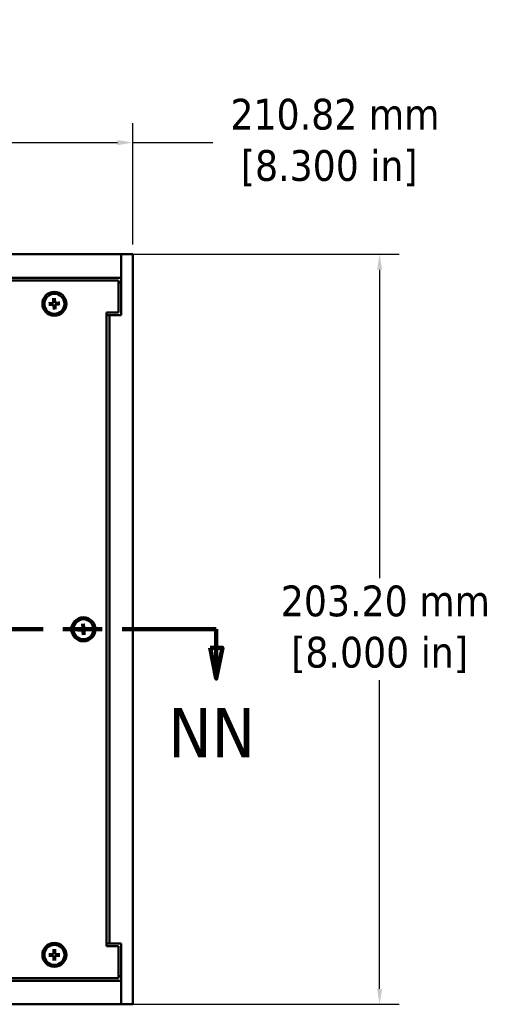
# Model space of a CAD drawing. Header units: millimetres. Extents: x 4 to 1435, y 25 to 906.
# Tile 4 of 14: x 425 to 552, y 394 to 661. Entities that reach past the tile are written whole.
import ezdxf

# ---------------------------------------------------------------- set-up
doc = ezdxf.new("R2010")
doc.units = ezdxf.units.MM
doc.header["$LTSCALE"] = 1.666667
doc.linetypes.add('DOUBLE_DASH_CHAIN', pattern=[1.2403, 0.6614, -0.0827, 0.1654, -0.0827, 0.1654, -0.0827])
for name, color, linetype, lineweight in [('Dimension (ANSI)', 7, 'Continuous', 25), ('Section Line (ANSI)', 7, 'DOUBLE_DASH_CHAIN', 100), ('Visible (ANSI)', 7, 'Continuous', 50)]:
    doc.layers.add(name, color=color, linetype=linetype, lineweight=lineweight)
doc.styles.add('Label Text (ANSI)', font='tahoma.ttf')
doc.styles.add('Note Text (ANSI)', font='tahoma.ttf')
doc.dimstyles.new('Default - mm (ANSI)', dxfattribs={"dimscale": 1.666667, "dimtxt": 5, "dimasz": 2.5, "dimexe": 3.175, "dimexo": 1.6002, "dimgap": 0.8, "dimtad": 0, "dimtih": 1, "dimtoh": 1, "dimrnd": 1e-08, "dimzin": 0, "dimdsep": 46, "dimtxsty": 'Note Text (ANSI)', "dimcen": 0.09, "dimdle": 10, "dimclrd": 256, "dimclre": 256, "dimclrt": 256, "dimadec": 1, "dimazin": 0, "dimtfac": 0.6096, "dimtofl": 0, "dimtmove": 0, "dimatfit": 3, "dimldrblk": 'Filled-1', "dimfxl": 1, "dimtolj": 1, "dimtzin": 0, "dimlwd": -1, "dimlwe": -1, "dimarcsym": 0})

# ---------------------------------------------------------------- blocks, each defined once
blk = doc.blocks.new('2dTransSection0')
at = {"layer": 'Section Line (ANSI)', "linetype": 'DOUBLE_DASH_CHAIN', "ltscale": 23.247578}
blk.add_line((127.47, 297.5), (286.97, 297.5), dxfattribs=at)
at = {"layer": 'Section Line (ANSI)', "linetype": 'Continuous'}
for p, q in [((127.47, 297.5), (142.8, 297.5)), ((127.47, 297.5), (127.47, 294.5)), ((271.64, 297.5), (286.97, 297.5)), ((286.97, 297.5), (286.97, 294.5)), ((126.47, 294.5), (127.47, 289.5)), ((128.47, 294.5), (126.47, 294.5)), ((127.47, 294.5), (127.47, 289.5)), ((127.47, 289.5), (128.47, 294.5)), ((285.97, 294.5), (286.97, 289.5)), ((287.97, 294.5), (285.97, 294.5)), ((286.97, 294.5), (286.97, 289.5)), ((286.97, 289.5), (287.97, 294.5))]:
    blk.add_line(p, q, dxfattribs=at)
at = {"layer": 'Section Line (ANSI)', "linetype": 'Continuous', "flags": 128}
for points in [[(126.47, 294.5), (127.47, 289.5), (128.47, 294.5), (126.47, 294.5)], [(285.97, 294.5), (286.97, 289.5), (287.97, 294.5), (285.97, 294.5)]]:
    blk.add_lwpolyline(points, dxfattribs=at)
at = {"layer": 'Section Line (ANSI)'}
for points in [[(126.47, 294.5), (127.47, 289.5), (128.47, 294.5), (126.47, 294.5)], [(285.97, 294.5), (286.97, 289.5), (287.97, 294.5), (285.97, 294.5)]]:
    blk.add_solid(points, dxfattribs=at)
at = {"layer": 'Section Line (ANSI)', "char_height": 8, "attachment_point": 7, "style": 'Label Text (ANSI)'}
for insert in [(122.15, 279.28), (279.16, 276.71)]:
    blk.add_mtext('NN', dxfattribs=dict(at, insert=insert))
blk = doc.blocks.new('*D9')
at = {"layer": 'Defpoints', "color": 0, "transparency": 16777216}
for p in [(455.67, 627.7), (244.85, 597.43), (455.67, 597.43)]:
    blk.add_point(p, dxfattribs=at)
at = {"layer": 'Dimension (ANSI)', "transparency": 16777216}
for p, q in [((244.85, 600.1), (244.85, 632.99)), ((455.67, 600.1), (455.67, 632.99)), ((249.02, 627.7), (451.51, 627.7)), ((455.67, 627.7), (477.34, 627.7))]:
    blk.add_line(p, q, dxfattribs=at)
for points in [[(249.02, 628.39), (249.02, 627), (244.85, 627.7)], [(451.51, 628.39), (451.51, 627), (455.67, 627.7)]]:
    blk.add_solid(points, dxfattribs=at)
at = {"layer": 'Dimension (ANSI)', "transparency": 16777216, "insert": (508.9, 627.7), "char_height": 8.3333, "attachment_point": 5, "style": 'Note Text (ANSI)'}
blk.add_mtext('\\A1; 210.82 mm\\P[8.300 in]', dxfattribs=at)
blk = doc.blocks.new('Filled-1')
at = {"color": 0}
for p, q in [((0, 0), (-1, 0.333)), ((-1, 0.333), (-1, -0.333)), ((-1, 0), (0, 0)), ((-1, -0.333), (0, 0))]:
    blk.add_line(p, q, dxfattribs=at)
at = {"color": 0, "flags": 128}
blk.add_lwpolyline([(-1, -0.333), (0, 0), (-1, 0.333), (-1, -0.333)], dxfattribs=at)
at = {"color": 0}
blk.add_solid([(-1, -0.333), (0, 0), (-1, 0.333), (-1, -0.333)], dxfattribs=at)
blk = doc.blocks.new('*D10')
at = {"layer": 'Defpoints', "color": 0, "transparency": 16777216}
for p in [(452.5, 597.43), (452.5, 394.23), (522.56, 394.23)]:
    blk.add_point(p, dxfattribs=at)
at = {"layer": 'Dimension (ANSI)', "transparency": 16777216}
for p, q in [((455.16, 597.43), (527.85, 597.43)), ((522.56, 593.27), (522.56, 509.65)), ((522.56, 398.4), (522.56, 482.02)), ((455.16, 394.23), (527.85, 394.23))]:
    blk.add_line(p, q, dxfattribs=at)
for points in [[(521.87, 593.27), (523.26, 593.27), (522.56, 597.43)], [(521.87, 398.4), (523.26, 398.4), (522.56, 394.23)]]:
    blk.add_solid(points, dxfattribs=at)
at = {"layer": 'Dimension (ANSI)', "transparency": 16777216, "insert": (522.56, 495.83), "char_height": 8.3333, "attachment_point": 5, "style": 'Note Text (ANSI)'}
blk.add_mtext('\\A1; 203.20 mm\\P[8.000 in]', dxfattribs=at)

msp = doc.modelspace()

# ---------------------------------------------------------------- linework, layer by layer
at = {"layer": 'Visible (ANSI)'}
for p, q in [((452.497, 597.433), (248.027, 597.433)), ((452.497, 597.433), (452.497, 580.933)), ((455.672, 597.433), (452.497, 597.433)), ((452.497, 591.083), (452.497, 597.433)), ((455.672, 394.233), (455.672, 597.433)), ((452.497, 591.083), (248.027, 591.083)), ((451.747, 590.333), (248.777, 590.333)), ((451.747, 581.683), (451.747, 590.333)), ((452.497, 589.813), (451.747, 589.813)), ((432.888, 584.163), (433.939, 584.256)), ((434.076, 585.516), (434.119, 584.461)), ((434.529, 585.545), (434.622, 584.493)), ((435.881, 584.357), (434.827, 584.314)), ((432.917, 583.71), (433.972, 583.753)), ((434.269, 582.522), (434.176, 583.573)), ((434.723, 582.551), (434.679, 583.606)), ((435.911, 583.903), (434.859, 583.81)), ((448.572, 409.983), (448.572, 581.683)), ((448.572, 581.683), (451.747, 581.683)), ((449.322, 580.933), (448.572, 580.933)), ((452.497, 580.933), (449.322, 580.933)), ((449.322, 410.733), (449.322, 580.933)), ((441.936, 497.313), (441.988, 496.258)), ((442.389, 497.346), (442.491, 496.295)), ((440.759, 495.951), (441.81, 496.052)), ((440.792, 495.497), (441.847, 495.55)), ((442.154, 494.321), (442.053, 495.371)), ((442.608, 494.354), (442.556, 495.408)), ((443.751, 496.169), (442.697, 496.117)), ((443.784, 495.716), (442.734, 495.614)), ((434.172, 409.133), (434.147, 408.078)), ((434.627, 409.133), (434.651, 408.078)), ((448.572, 410.733), (449.322, 410.733)), ((451.747, 409.983), (448.572, 409.983)), ((449.322, 410.733), (452.497, 410.733)), ((451.747, 401.333), (451.747, 409.983)), ((452.497, 410.733), (452.497, 394.233)), ((432.899, 407.861), (433.955, 407.885)), ((432.899, 407.406), (433.955, 407.381)), ((434.172, 406.133), (434.147, 407.189)), ((434.627, 406.133), (434.651, 407.189)), ((435.899, 407.861), (434.844, 407.885)), ((435.899, 407.406), (434.844, 407.381)), ((248.027, 400.583), (452.497, 400.583)), ((248.777, 401.333), (451.747, 401.333)), ((451.747, 401.853), (452.497, 401.853)), ((452.497, 394.233), (452.497, 400.583)), ((248.027, 394.233), (452.497, 394.233)), ((452.497, 394.233), (455.672, 394.233))]:
    msp.add_line(p, q, dxfattribs=at)
at = {"layer": 'Visible (ANSI)', "flags": 128}
for points in [[(433.942, 584.229), (433.934, 584.228), (433.926, 584.227), (433.918, 584.227), (433.91, 584.226), (433.902, 584.225), (433.893, 584.225), (433.884, 584.224), (433.875, 584.223), (433.866, 584.223), (433.857, 584.222), (433.847, 584.221), (433.837, 584.22), (433.827, 584.219), (433.816, 584.219), (433.805, 584.218), (433.794, 584.217), (433.783, 584.216), (433.771, 584.215), (433.758, 584.214), (433.746, 584.213), (433.733, 584.212), (433.719, 584.211), (433.706, 584.21), (433.691, 584.209)], [(434.147, 584.462), (434.147, 584.448), (434.146, 584.435), (434.145, 584.421), (434.143, 584.408), (434.14, 584.394), (434.136, 584.38), (434.13, 584.367), (434.124, 584.353), (434.117, 584.34), (434.109, 584.327), (434.101, 584.315), (434.092, 584.304), (434.082, 584.293), (434.071, 584.283), (434.059, 584.274), (434.047, 584.265), (434.034, 584.257), (434.021, 584.25), (434.008, 584.244), (433.995, 584.239), (433.982, 584.236), (433.969, 584.232), (433.955, 584.23), (433.942, 584.229)], [(434.08, 585.433), (434.08, 585.435), (434.08, 585.437), (434.08, 585.439), (434.079, 585.442), (434.079, 585.445), (434.079, 585.447), (434.079, 585.45), (434.079, 585.453), (434.079, 585.456), (434.078, 585.46), (434.078, 585.463), (434.078, 585.467), (434.078, 585.471), (434.078, 585.475), (434.077, 585.478), (434.077, 585.482), (434.077, 585.486), (434.077, 585.49), (434.077, 585.494), (434.077, 585.499), (434.076, 585.503), (434.076, 585.507), (434.076, 585.511), (434.076, 585.516)], [(434.08, 585.433), (434.083, 585.391), (434.086, 585.351), (434.089, 585.312), (434.092, 585.275), (434.095, 585.238), (434.098, 585.203), (434.1, 585.169), (434.103, 585.136), (434.105, 585.103), (434.107, 585.072), (434.11, 585.042), (434.112, 585.012), (434.114, 584.984), (434.116, 584.956), (434.118, 584.928), (434.12, 584.902), (434.122, 584.876), (434.124, 584.851), (434.126, 584.827), (434.128, 584.803), (434.129, 584.779), (434.131, 584.757), (434.133, 584.735), (434.134, 584.713)], [(434.134, 584.713), (434.135, 584.699), (434.136, 584.685), (434.136, 584.671), (434.137, 584.658), (434.138, 584.646), (434.138, 584.633), (434.139, 584.621), (434.139, 584.61), (434.14, 584.599), (434.141, 584.588), (434.141, 584.577), (434.142, 584.567), (434.142, 584.557), (434.143, 584.547), (434.143, 584.538), (434.144, 584.528), (434.144, 584.519), (434.144, 584.511), (434.145, 584.502), (434.145, 584.494), (434.146, 584.485), (434.146, 584.477), (434.146, 584.47), (434.147, 584.462)], [(434.529, 585.545), (434.53, 585.541), (434.53, 585.537), (434.53, 585.532), (434.531, 585.528), (434.531, 585.524), (434.532, 585.52), (434.532, 585.515), (434.532, 585.512), (434.533, 585.508), (434.533, 585.504), (434.533, 585.5), (434.533, 585.497), (434.534, 585.493), (434.534, 585.489), (434.534, 585.486), (434.534, 585.483), (434.535, 585.48), (434.535, 585.477), (434.535, 585.474), (434.535, 585.471), (434.535, 585.469), (434.536, 585.466), (434.536, 585.464), (434.536, 585.462)], [(434.575, 584.741), (434.573, 584.763), (434.572, 584.785), (434.571, 584.808), (434.57, 584.831), (434.568, 584.855), (434.567, 584.88), (434.566, 584.905), (434.564, 584.931), (434.563, 584.957), (434.561, 584.984), (434.56, 585.012), (434.558, 585.041), (434.557, 585.071), (434.555, 585.101), (434.553, 585.132), (434.552, 585.165), (434.55, 585.198), (434.548, 585.232), (434.546, 585.267), (434.544, 585.304), (434.542, 585.341), (434.54, 585.38), (434.538, 585.421), (434.536, 585.462)], [(434.595, 584.491), (434.594, 584.499), (434.593, 584.506), (434.593, 584.514), (434.592, 584.522), (434.591, 584.531), (434.591, 584.539), (434.59, 584.548), (434.589, 584.557), (434.589, 584.566), (434.588, 584.576), (434.587, 584.586), (434.586, 584.596), (434.585, 584.606), (434.585, 584.616), (434.584, 584.627), (434.583, 584.639), (434.582, 584.65), (434.581, 584.662), (434.58, 584.674), (434.579, 584.687), (434.578, 584.7), (434.577, 584.713), (434.576, 584.727), (434.575, 584.741)], [(434.828, 584.286), (434.814, 584.286), (434.801, 584.286), (434.787, 584.288), (434.774, 584.29), (434.76, 584.293), (434.746, 584.297), (434.732, 584.302), (434.719, 584.308), (434.706, 584.315), (434.693, 584.323), (434.681, 584.332), (434.67, 584.341), (434.659, 584.351), (434.649, 584.362), (434.639, 584.373), (434.631, 584.386), (434.623, 584.398), (434.616, 584.411), (434.61, 584.425), (434.605, 584.438), (434.601, 584.451), (434.598, 584.464), (434.596, 584.477), (434.595, 584.491)], [(435.079, 584.298), (435.064, 584.298), (435.051, 584.297), (435.037, 584.296), (435.024, 584.296), (435.011, 584.295), (434.999, 584.294), (434.987, 584.294), (434.976, 584.293), (434.965, 584.293), (434.954, 584.292), (434.943, 584.292), (434.933, 584.291), (434.923, 584.291), (434.913, 584.29), (434.904, 584.29), (434.894, 584.289), (434.885, 584.289), (434.876, 584.288), (434.868, 584.288), (434.86, 584.287), (434.851, 584.287), (434.843, 584.287), (434.836, 584.286), (434.828, 584.286)], [(435.799, 584.352), (435.757, 584.349), (435.717, 584.346), (435.678, 584.343), (435.641, 584.341), (435.604, 584.338), (435.569, 584.335), (435.535, 584.333), (435.501, 584.33), (435.469, 584.328), (435.438, 584.325), (435.408, 584.323), (435.378, 584.321), (435.349, 584.319), (435.322, 584.316), (435.294, 584.314), (435.268, 584.312), (435.242, 584.31), (435.217, 584.309), (435.193, 584.307), (435.169, 584.305), (435.145, 584.303), (435.123, 584.302), (435.101, 584.3), (435.079, 584.298)], [(435.799, 584.352), (435.801, 584.353), (435.803, 584.353), (435.805, 584.353), (435.808, 584.353), (435.811, 584.353), (435.813, 584.353), (435.816, 584.354), (435.819, 584.354), (435.822, 584.354), (435.826, 584.354), (435.829, 584.354), (435.833, 584.355), (435.837, 584.355), (435.841, 584.355), (435.844, 584.355), (435.848, 584.355), (435.852, 584.355), (435.856, 584.356), (435.86, 584.356), (435.865, 584.356), (435.869, 584.356), (435.873, 584.356), (435.877, 584.357), (435.881, 584.357)], [(432.888, 584.163), (432.892, 584.164), (432.896, 584.164), (432.9, 584.165), (432.905, 584.165), (432.909, 584.165), (432.913, 584.166), (432.917, 584.166), (432.921, 584.166), (432.925, 584.167), (432.929, 584.167), (432.932, 584.167), (432.936, 584.167), (432.94, 584.168), (432.943, 584.168), (432.947, 584.168), (432.95, 584.169), (432.953, 584.169), (432.956, 584.169), (432.959, 584.169), (432.961, 584.169), (432.964, 584.169), (432.966, 584.17), (432.968, 584.17), (432.97, 584.17)], [(433, 583.714), (432.998, 583.714), (432.996, 583.714), (432.993, 583.714), (432.991, 583.714), (432.988, 583.713), (432.985, 583.713), (432.982, 583.713), (432.979, 583.713), (432.976, 583.713), (432.973, 583.713), (432.969, 583.712), (432.965, 583.712), (432.962, 583.712), (432.958, 583.712), (432.954, 583.712), (432.95, 583.711), (432.947, 583.711), (432.942, 583.711), (432.938, 583.711), (432.934, 583.711), (432.93, 583.71), (432.925, 583.71), (432.921, 583.71), (432.917, 583.71)], [(433.691, 584.209), (433.67, 584.207), (433.647, 584.206), (433.625, 584.205), (433.601, 584.204), (433.577, 584.202), (433.553, 584.201), (433.528, 584.2), (433.502, 584.198), (433.475, 584.197), (433.448, 584.195), (433.42, 584.194), (433.392, 584.192), (433.362, 584.191), (433.332, 584.189), (433.3, 584.188), (433.268, 584.186), (433.235, 584.184), (433.201, 584.182), (433.165, 584.18), (433.129, 584.178), (433.091, 584.176), (433.052, 584.174), (433.012, 584.172), (432.971, 584.17)], [(433, 583.714), (433.041, 583.717), (433.082, 583.72), (433.12, 583.723), (433.158, 583.726), (433.194, 583.729), (433.23, 583.732), (433.264, 583.734), (433.297, 583.737), (433.329, 583.739), (433.361, 583.741), (433.391, 583.744), (433.42, 583.746), (433.449, 583.748), (433.477, 583.75), (433.504, 583.752), (433.531, 583.754), (433.556, 583.756), (433.581, 583.758), (433.606, 583.76), (433.63, 583.762), (433.653, 583.763), (433.676, 583.765), (433.698, 583.767), (433.72, 583.768)], [(433.72, 583.768), (433.734, 583.769), (433.748, 583.77), (433.761, 583.77), (433.774, 583.771), (433.787, 583.772), (433.799, 583.772), (433.811, 583.773), (433.823, 583.774), (433.834, 583.774), (433.845, 583.775), (433.855, 583.775), (433.866, 583.776), (433.876, 583.776), (433.885, 583.777), (433.895, 583.777), (433.904, 583.778), (433.913, 583.778), (433.922, 583.778), (433.931, 583.779), (433.939, 583.779), (433.947, 583.78), (433.955, 583.78), (433.963, 583.78), (433.971, 583.781)], [(433.971, 583.781), (433.984, 583.781), (433.998, 583.781), (434.011, 583.779), (434.025, 583.777), (434.038, 583.774), (434.052, 583.77), (434.066, 583.765), (434.08, 583.758), (434.093, 583.751), (434.106, 583.743), (434.118, 583.735), (434.129, 583.726), (434.139, 583.716), (434.15, 583.705), (434.159, 583.693), (434.168, 583.681), (434.176, 583.668), (434.182, 583.655), (434.188, 583.642), (434.193, 583.629), (434.197, 583.616), (434.2, 583.603), (434.202, 583.589), (434.204, 583.576)], [(434.204, 583.576), (434.205, 583.568), (434.205, 583.56), (434.206, 583.552), (434.207, 583.544), (434.207, 583.536), (434.208, 583.527), (434.209, 583.519), (434.209, 583.51), (434.21, 583.5), (434.211, 583.491), (434.212, 583.481), (434.212, 583.471), (434.213, 583.461), (434.214, 583.45), (434.215, 583.439), (434.216, 583.428), (434.217, 583.417), (434.218, 583.405), (434.219, 583.393), (434.22, 583.38), (434.221, 583.367), (434.222, 583.354), (434.223, 583.34), (434.224, 583.325)], [(434.224, 583.325), (434.225, 583.304), (434.226, 583.281), (434.228, 583.259), (434.229, 583.235), (434.23, 583.211), (434.231, 583.187), (434.233, 583.162), (434.234, 583.136), (434.236, 583.11), (434.237, 583.082), (434.239, 583.054), (434.24, 583.026), (434.242, 582.996), (434.243, 582.966), (434.245, 582.934), (434.247, 582.902), (434.249, 582.869), (434.25, 582.835), (434.252, 582.799), (434.254, 582.763), (434.256, 582.725), (434.258, 582.686), (434.26, 582.646), (434.263, 582.605)], [(434.269, 582.522), (434.269, 582.526), (434.268, 582.53), (434.268, 582.534), (434.268, 582.539), (434.267, 582.543), (434.267, 582.547), (434.267, 582.551), (434.266, 582.555), (434.266, 582.559), (434.266, 582.563), (434.265, 582.566), (434.265, 582.57), (434.265, 582.574), (434.265, 582.577), (434.264, 582.581), (434.264, 582.584), (434.264, 582.587), (434.264, 582.59), (434.263, 582.593), (434.263, 582.595), (434.263, 582.598), (434.263, 582.6), (434.263, 582.603), (434.263, 582.605)], [(434.652, 583.605), (434.652, 583.618), (434.652, 583.632), (434.653, 583.645), (434.656, 583.659), (434.659, 583.672), (434.663, 583.686), (434.668, 583.7), (434.674, 583.714), (434.681, 583.727), (434.689, 583.74), (434.698, 583.752), (434.707, 583.763), (434.717, 583.774), (434.728, 583.784), (434.739, 583.793), (434.752, 583.802), (434.764, 583.81), (434.777, 583.816), (434.791, 583.822), (434.804, 583.827), (434.817, 583.831), (434.83, 583.834), (434.843, 583.837), (434.857, 583.838)], [(434.664, 583.354), (434.663, 583.368), (434.663, 583.382), (434.662, 583.395), (434.661, 583.408), (434.661, 583.421), (434.66, 583.433), (434.66, 583.445), (434.659, 583.457), (434.659, 583.468), (434.658, 583.479), (434.657, 583.489), (434.657, 583.5), (434.656, 583.51), (434.656, 583.52), (434.655, 583.529), (434.655, 583.538), (434.655, 583.547), (434.654, 583.556), (434.654, 583.565), (434.653, 583.573), (434.653, 583.581), (434.653, 583.589), (434.652, 583.597), (434.652, 583.605)], [(434.718, 582.634), (434.715, 582.676), (434.712, 582.716), (434.709, 582.754), (434.706, 582.792), (434.704, 582.828), (434.701, 582.864), (434.698, 582.898), (434.696, 582.931), (434.694, 582.963), (434.691, 582.995), (434.689, 583.025), (434.687, 583.054), (434.684, 583.083), (434.682, 583.111), (434.68, 583.138), (434.678, 583.165), (434.676, 583.19), (434.675, 583.216), (434.673, 583.24), (434.671, 583.264), (434.669, 583.287), (434.667, 583.31), (434.666, 583.332), (434.664, 583.354)], [(434.718, 582.634), (434.719, 582.632), (434.719, 582.63), (434.719, 582.627), (434.719, 582.625), (434.719, 582.622), (434.719, 582.619), (434.72, 582.616), (434.72, 582.613), (434.72, 582.61), (434.72, 582.607), (434.72, 582.603), (434.72, 582.6), (434.721, 582.596), (434.721, 582.592), (434.721, 582.588), (434.721, 582.585), (434.721, 582.581), (434.722, 582.576), (434.722, 582.572), (434.722, 582.568), (434.722, 582.564), (434.722, 582.559), (434.723, 582.555), (434.723, 582.551)], [(434.857, 583.838), (434.864, 583.839), (434.872, 583.839), (434.88, 583.84), (434.888, 583.841), (434.897, 583.841), (434.905, 583.842), (434.914, 583.843), (434.923, 583.843), (434.932, 583.844), (434.942, 583.845), (434.952, 583.846), (434.962, 583.846), (434.972, 583.847), (434.982, 583.848), (434.993, 583.849), (435.004, 583.85), (435.016, 583.851), (435.028, 583.852), (435.04, 583.853), (435.053, 583.854), (435.066, 583.855), (435.079, 583.856), (435.093, 583.857), (435.107, 583.858)], [(435.107, 583.858), (435.129, 583.859), (435.151, 583.86), (435.174, 583.862), (435.197, 583.863), (435.221, 583.864), (435.246, 583.866), (435.271, 583.867), (435.297, 583.868), (435.323, 583.87), (435.35, 583.871), (435.378, 583.873), (435.407, 583.874), (435.437, 583.876), (435.467, 583.877), (435.498, 583.879), (435.53, 583.881), (435.564, 583.883), (435.598, 583.884), (435.633, 583.886), (435.67, 583.888), (435.707, 583.89), (435.746, 583.892), (435.786, 583.895), (435.828, 583.897)], [(435.911, 583.903), (435.907, 583.903), (435.902, 583.902), (435.898, 583.902), (435.894, 583.902), (435.89, 583.901), (435.885, 583.901), (435.881, 583.901), (435.877, 583.9), (435.874, 583.9), (435.87, 583.9), (435.866, 583.899), (435.862, 583.899), (435.859, 583.899), (435.855, 583.899), (435.852, 583.898), (435.849, 583.898), (435.846, 583.898), (435.843, 583.898), (435.84, 583.898), (435.837, 583.897), (435.835, 583.897), (435.832, 583.897), (435.83, 583.897), (435.828, 583.897)], [(442.016, 496.26), (442.016, 496.246), (442.016, 496.232), (442.014, 496.219), (442.012, 496.206), (442.009, 496.192), (442.005, 496.178), (442, 496.164), (441.994, 496.151), (441.987, 496.137), (441.979, 496.124), (441.971, 496.112), (441.962, 496.101), (441.952, 496.09), (441.941, 496.08), (441.93, 496.071), (441.918, 496.062), (441.905, 496.054), (441.892, 496.047), (441.879, 496.041), (441.866, 496.036), (441.853, 496.032), (441.84, 496.029), (441.826, 496.026), (441.813, 496.025)], [(441.941, 497.23), (441.941, 497.232), (441.94, 497.234), (441.94, 497.237), (441.94, 497.239), (441.94, 497.242), (441.94, 497.245), (441.94, 497.247), (441.939, 497.25), (441.939, 497.254), (441.939, 497.257), (441.939, 497.261), (441.938, 497.264), (441.938, 497.268), (441.938, 497.272), (441.938, 497.276), (441.938, 497.279), (441.937, 497.283), (441.937, 497.287), (441.937, 497.292), (441.937, 497.296), (441.936, 497.3), (441.936, 497.304), (441.936, 497.309), (441.936, 497.313)], [(441.941, 497.23), (441.944, 497.188), (441.948, 497.148), (441.951, 497.11), (441.954, 497.072), (441.957, 497.036), (441.96, 497), (441.963, 496.966), (441.966, 496.933), (441.968, 496.901), (441.971, 496.87), (441.974, 496.839), (441.976, 496.81), (441.979, 496.781), (441.981, 496.753), (441.983, 496.726), (441.985, 496.7), (441.987, 496.674), (441.99, 496.649), (441.992, 496.624), (441.994, 496.6), (441.996, 496.577), (441.997, 496.554), (441.999, 496.532), (442.001, 496.511)], [(442.001, 496.511), (442.002, 496.496), (442.003, 496.482), (442.004, 496.469), (442.004, 496.456), (442.005, 496.443), (442.006, 496.431), (442.006, 496.419), (442.007, 496.408), (442.008, 496.396), (442.008, 496.386), (442.009, 496.375), (442.01, 496.365), (442.01, 496.355), (442.011, 496.345), (442.011, 496.335), (442.012, 496.326), (442.012, 496.317), (442.013, 496.308), (442.013, 496.3), (442.014, 496.291), (442.014, 496.283), (442.015, 496.275), (442.015, 496.267), (442.016, 496.26)], [(442.389, 497.346), (442.389, 497.342), (442.39, 497.338), (442.39, 497.333), (442.391, 497.329), (442.391, 497.325), (442.391, 497.321), (442.392, 497.317), (442.392, 497.313), (442.393, 497.309), (442.393, 497.305), (442.393, 497.301), (442.394, 497.298), (442.394, 497.294), (442.394, 497.29), (442.394, 497.287), (442.395, 497.284), (442.395, 497.281), (442.395, 497.278), (442.395, 497.275), (442.396, 497.272), (442.396, 497.27), (442.396, 497.268), (442.396, 497.265), (442.396, 497.263)], [(442.441, 496.543), (442.44, 496.564), (442.438, 496.587), (442.437, 496.609), (442.435, 496.633), (442.434, 496.657), (442.432, 496.681), (442.431, 496.706), (442.429, 496.732), (442.428, 496.758), (442.426, 496.786), (442.424, 496.814), (442.422, 496.842), (442.42, 496.872), (442.419, 496.902), (442.417, 496.934), (442.415, 496.966), (442.413, 496.999), (442.41, 497.033), (442.408, 497.069), (442.406, 497.105), (442.404, 497.143), (442.401, 497.181), (442.399, 497.222), (442.396, 497.263)], [(442.463, 496.293), (442.462, 496.3), (442.462, 496.308), (442.461, 496.316), (442.46, 496.324), (442.46, 496.332), (442.459, 496.341), (442.458, 496.35), (442.457, 496.359), (442.456, 496.368), (442.456, 496.377), (442.455, 496.387), (442.454, 496.397), (442.453, 496.407), (442.452, 496.418), (442.451, 496.429), (442.45, 496.44), (442.449, 496.452), (442.448, 496.463), (442.447, 496.476), (442.446, 496.488), (442.445, 496.501), (442.444, 496.515), (442.442, 496.528), (442.441, 496.543)], [(442.698, 496.089), (442.685, 496.089), (442.671, 496.09), (442.657, 496.091), (442.644, 496.093), (442.63, 496.096), (442.617, 496.1), (442.603, 496.105), (442.589, 496.111), (442.576, 496.118), (442.563, 496.126), (442.551, 496.134), (442.54, 496.143), (442.529, 496.153), (442.519, 496.164), (442.509, 496.175), (442.5, 496.188), (442.492, 496.2), (442.485, 496.213), (442.479, 496.226), (442.474, 496.239), (442.47, 496.252), (442.467, 496.265), (442.465, 496.279), (442.463, 496.293)], [(440.759, 495.951), (440.763, 495.951), (440.767, 495.951), (440.772, 495.952), (440.776, 495.952), (440.78, 495.953), (440.784, 495.953), (440.789, 495.953), (440.792, 495.954), (440.796, 495.954), (440.8, 495.954), (440.804, 495.955), (440.807, 495.955), (440.811, 495.955), (440.815, 495.956), (440.818, 495.956), (440.821, 495.956), (440.824, 495.957), (440.827, 495.957), (440.83, 495.957), (440.833, 495.957), (440.835, 495.957), (440.838, 495.957), (440.84, 495.958), (440.842, 495.958)], [(440.875, 495.502), (440.873, 495.502), (440.871, 495.502), (440.868, 495.502), (440.866, 495.502), (440.863, 495.501), (440.86, 495.501), (440.858, 495.501), (440.855, 495.501), (440.851, 495.501), (440.848, 495.5), (440.844, 495.5), (440.841, 495.5), (440.837, 495.5), (440.833, 495.5), (440.829, 495.499), (440.826, 495.499), (440.822, 495.499), (440.818, 495.499), (440.813, 495.498), (440.809, 495.498), (440.805, 495.498), (440.801, 495.498), (440.796, 495.498), (440.792, 495.497)], [(441.562, 496.003), (441.541, 496.001), (441.518, 496), (441.496, 495.998), (441.472, 495.997), (441.448, 495.996), (441.424, 495.994), (441.399, 495.992), (441.373, 495.991), (441.347, 495.989), (441.319, 495.987), (441.291, 495.986), (441.263, 495.984), (441.233, 495.982), (441.203, 495.98), (441.172, 495.978), (441.139, 495.976), (441.106, 495.974), (441.072, 495.972), (441.037, 495.97), (441, 495.968), (440.963, 495.965), (440.924, 495.963), (440.883, 495.96), (440.842, 495.958)], [(440.875, 495.502), (440.917, 495.506), (440.957, 495.509), (440.996, 495.513), (441.033, 495.516), (441.07, 495.519), (441.105, 495.522), (441.139, 495.525), (441.172, 495.527), (441.204, 495.53), (441.236, 495.533), (441.266, 495.535), (441.295, 495.538), (441.324, 495.54), (441.352, 495.542), (441.379, 495.545), (441.406, 495.547), (441.431, 495.549), (441.456, 495.551), (441.481, 495.553), (441.505, 495.555), (441.528, 495.557), (441.551, 495.559), (441.573, 495.561), (441.594, 495.563)], [(441.813, 496.025), (441.805, 496.024), (441.797, 496.023), (441.789, 496.023), (441.781, 496.022), (441.773, 496.021), (441.764, 496.02), (441.755, 496.02), (441.746, 496.019), (441.737, 496.018), (441.728, 496.017), (441.718, 496.016), (441.708, 496.015), (441.698, 496.015), (441.687, 496.014), (441.676, 496.013), (441.665, 496.012), (441.654, 496.011), (441.642, 496.01), (441.629, 496.009), (441.617, 496.007), (441.604, 496.006), (441.59, 496.005), (441.577, 496.004), (441.562, 496.003)], [(441.594, 495.563), (441.609, 495.564), (441.623, 495.564), (441.636, 495.565), (441.649, 495.566), (441.662, 495.567), (441.674, 495.567), (441.686, 495.568), (441.697, 495.569), (441.709, 495.569), (441.72, 495.57), (441.73, 495.571), (441.74, 495.571), (441.75, 495.572), (441.76, 495.572), (441.77, 495.573), (441.779, 495.573), (441.788, 495.574), (441.797, 495.574), (441.805, 495.575), (441.814, 495.575), (441.822, 495.576), (441.83, 495.576), (441.838, 495.577), (441.845, 495.577)], [(441.845, 495.577), (441.859, 495.578), (441.873, 495.577), (441.886, 495.576), (441.899, 495.574), (441.913, 495.571), (441.927, 495.567), (441.941, 495.562), (441.955, 495.556), (441.968, 495.549), (441.981, 495.541), (441.993, 495.532), (442.004, 495.523), (442.015, 495.514), (442.025, 495.503), (442.034, 495.491), (442.043, 495.479), (442.051, 495.466), (442.058, 495.453), (442.064, 495.44), (442.069, 495.427), (442.073, 495.414), (442.076, 495.401), (442.079, 495.388), (442.08, 495.374)], [(442.08, 495.374), (442.081, 495.367), (442.082, 495.359), (442.082, 495.351), (442.083, 495.343), (442.084, 495.334), (442.085, 495.326), (442.085, 495.317), (442.086, 495.308), (442.087, 495.299), (442.088, 495.289), (442.089, 495.28), (442.09, 495.27), (442.091, 495.259), (442.091, 495.249), (442.092, 495.238), (442.093, 495.227), (442.094, 495.215), (442.095, 495.203), (442.097, 495.191), (442.098, 495.178), (442.099, 495.165), (442.1, 495.152), (442.101, 495.138), (442.102, 495.124)], [(442.102, 495.124), (442.104, 495.102), (442.105, 495.08), (442.107, 495.057), (442.108, 495.034), (442.11, 495.01), (442.111, 494.986), (442.113, 494.96), (442.114, 494.935), (442.116, 494.908), (442.118, 494.881), (442.119, 494.853), (442.121, 494.824), (442.123, 494.795), (442.125, 494.764), (442.127, 494.733), (442.129, 494.701), (442.131, 494.668), (442.133, 494.633), (442.135, 494.598), (442.138, 494.562), (442.14, 494.524), (442.142, 494.485), (442.145, 494.445), (442.147, 494.403)], [(442.154, 494.321), (442.154, 494.325), (442.154, 494.329), (442.153, 494.333), (442.153, 494.338), (442.152, 494.342), (442.152, 494.346), (442.152, 494.35), (442.151, 494.354), (442.151, 494.358), (442.151, 494.362), (442.15, 494.365), (442.15, 494.369), (442.15, 494.373), (442.149, 494.376), (442.149, 494.38), (442.149, 494.383), (442.149, 494.386), (442.148, 494.389), (442.148, 494.392), (442.148, 494.394), (442.148, 494.397), (442.148, 494.399), (442.147, 494.401), (442.147, 494.403)], [(442.528, 495.407), (442.528, 495.421), (442.528, 495.434), (442.529, 495.448), (442.531, 495.461), (442.534, 495.475), (442.538, 495.489), (442.543, 495.502), (442.549, 495.516), (442.556, 495.529), (442.564, 495.542), (442.573, 495.554), (442.582, 495.566), (442.592, 495.576), (442.602, 495.586), (442.614, 495.596), (442.626, 495.605), (442.639, 495.613), (442.652, 495.62), (442.665, 495.626), (442.678, 495.631), (442.691, 495.635), (442.704, 495.638), (442.717, 495.64), (442.731, 495.642)], [(442.542, 495.156), (442.542, 495.17), (442.541, 495.184), (442.54, 495.198), (442.539, 495.211), (442.539, 495.223), (442.538, 495.236), (442.537, 495.247), (442.536, 495.259), (442.536, 495.27), (442.535, 495.281), (442.535, 495.292), (442.534, 495.302), (442.533, 495.312), (442.533, 495.322), (442.532, 495.331), (442.532, 495.34), (442.531, 495.35), (442.531, 495.358), (442.53, 495.367), (442.53, 495.375), (442.529, 495.383), (442.529, 495.391), (442.528, 495.399), (442.528, 495.407)], [(442.603, 494.437), (442.599, 494.478), (442.596, 494.518), (442.593, 494.557), (442.589, 494.595), (442.586, 494.631), (442.583, 494.666), (442.581, 494.701), (442.578, 494.734), (442.575, 494.766), (442.572, 494.797), (442.57, 494.827), (442.567, 494.857), (442.565, 494.886), (442.563, 494.914), (442.56, 494.941), (442.558, 494.967), (442.556, 494.993), (442.554, 495.018), (442.552, 495.042), (442.55, 495.066), (442.548, 495.089), (442.546, 495.112), (442.544, 495.134), (442.542, 495.156)], [(442.603, 494.437), (442.603, 494.435), (442.603, 494.432), (442.603, 494.43), (442.603, 494.427), (442.604, 494.425), (442.604, 494.422), (442.604, 494.419), (442.604, 494.416), (442.604, 494.413), (442.605, 494.41), (442.605, 494.406), (442.605, 494.402), (442.605, 494.399), (442.606, 494.395), (442.606, 494.391), (442.606, 494.387), (442.606, 494.383), (442.606, 494.379), (442.607, 494.375), (442.607, 494.371), (442.607, 494.366), (442.607, 494.362), (442.608, 494.358), (442.608, 494.354)], [(442.949, 496.104), (442.935, 496.103), (442.921, 496.102), (442.907, 496.102), (442.894, 496.101), (442.882, 496.1), (442.87, 496.099), (442.858, 496.099), (442.846, 496.098), (442.835, 496.097), (442.824, 496.097), (442.813, 496.096), (442.803, 496.096), (442.793, 496.095), (442.783, 496.094), (442.774, 496.094), (442.765, 496.093), (442.756, 496.093), (442.747, 496.092), (442.738, 496.092), (442.73, 496.091), (442.722, 496.091), (442.714, 496.09), (442.706, 496.09), (442.698, 496.089)], [(442.731, 495.642), (442.739, 495.643), (442.746, 495.643), (442.754, 495.644), (442.762, 495.645), (442.771, 495.645), (442.779, 495.646), (442.788, 495.647), (442.797, 495.648), (442.806, 495.649), (442.816, 495.649), (442.826, 495.65), (442.836, 495.651), (442.846, 495.652), (442.856, 495.653), (442.867, 495.654), (442.878, 495.655), (442.89, 495.656), (442.902, 495.657), (442.914, 495.658), (442.927, 495.659), (442.94, 495.66), (442.953, 495.662), (442.967, 495.663), (442.981, 495.664)], [(443.668, 496.164), (443.627, 496.161), (443.587, 496.157), (443.548, 496.154), (443.51, 496.151), (443.474, 496.148), (443.439, 496.145), (443.405, 496.142), (443.371, 496.139), (443.339, 496.137), (443.308, 496.134), (443.278, 496.131), (443.248, 496.129), (443.219, 496.127), (443.192, 496.124), (443.164, 496.122), (443.138, 496.12), (443.112, 496.118), (443.087, 496.116), (443.063, 496.113), (443.039, 496.111), (443.016, 496.11), (442.993, 496.108), (442.971, 496.106), (442.949, 496.104)], [(442.981, 495.664), (443.003, 495.665), (443.025, 495.667), (443.048, 495.668), (443.071, 495.67), (443.095, 495.671), (443.12, 495.673), (443.145, 495.674), (443.17, 495.676), (443.197, 495.678), (443.224, 495.679), (443.252, 495.681), (443.281, 495.683), (443.31, 495.685), (443.341, 495.686), (443.372, 495.688), (443.404, 495.69), (443.437, 495.693), (443.472, 495.695), (443.507, 495.697), (443.543, 495.699), (443.581, 495.701), (443.62, 495.704), (443.66, 495.706), (443.702, 495.709)], [(443.668, 496.164), (443.67, 496.164), (443.673, 496.165), (443.675, 496.165), (443.678, 496.165), (443.68, 496.165), (443.683, 496.165), (443.686, 496.166), (443.689, 496.166), (443.692, 496.166), (443.696, 496.166), (443.699, 496.166), (443.703, 496.167), (443.707, 496.167), (443.71, 496.167), (443.714, 496.167), (443.718, 496.168), (443.722, 496.168), (443.726, 496.168), (443.73, 496.168), (443.734, 496.168), (443.739, 496.169), (443.743, 496.169), (443.747, 496.169), (443.751, 496.169)], [(443.784, 495.716), (443.78, 495.716), (443.776, 495.715), (443.772, 495.715), (443.768, 495.714), (443.763, 495.714), (443.759, 495.714), (443.755, 495.713), (443.751, 495.713), (443.747, 495.713), (443.744, 495.712), (443.74, 495.712), (443.736, 495.712), (443.732, 495.711), (443.729, 495.711), (443.725, 495.711), (443.722, 495.71), (443.719, 495.71), (443.716, 495.71), (443.714, 495.71), (443.711, 495.71), (443.708, 495.709), (443.706, 495.709), (443.704, 495.709), (443.702, 495.709)], [(434.171, 409.05), (434.171, 409.052), (434.171, 409.055), (434.171, 409.057), (434.171, 409.06), (434.171, 409.062), (434.171, 409.065), (434.171, 409.068), (434.171, 409.071), (434.171, 409.074), (434.171, 409.078), (434.171, 409.081), (434.171, 409.085), (434.171, 409.089), (434.171, 409.092), (434.171, 409.096), (434.171, 409.1), (434.171, 409.104), (434.171, 409.108), (434.172, 409.112), (434.172, 409.116), (434.172, 409.121), (434.172, 409.125), (434.172, 409.129), (434.172, 409.133)], [(434.171, 409.05), (434.171, 409.009), (434.172, 408.968), (434.172, 408.929), (434.173, 408.892), (434.173, 408.855), (434.173, 408.82), (434.174, 408.786), (434.174, 408.752), (434.175, 408.72), (434.175, 408.689), (434.175, 408.658), (434.176, 408.629), (434.176, 408.6), (434.176, 408.572), (434.176, 408.545), (434.177, 408.518), (434.177, 408.492), (434.177, 408.467), (434.178, 408.443), (434.178, 408.419), (434.178, 408.395), (434.178, 408.373), (434.178, 408.35), (434.179, 408.329)], [(434.179, 408.329), (434.178, 408.314), (434.178, 408.3), (434.178, 408.287), (434.178, 408.274), (434.178, 408.261), (434.178, 408.249), (434.177, 408.237), (434.177, 408.225), (434.177, 408.214), (434.177, 408.203), (434.177, 408.193), (434.177, 408.182), (434.176, 408.172), (434.176, 408.163), (434.176, 408.153), (434.176, 408.144), (434.176, 408.135), (434.176, 408.126), (434.176, 408.117), (434.175, 408.109), (434.175, 408.101), (434.175, 408.093), (434.175, 408.085), (434.175, 408.077)], [(434.62, 408.329), (434.62, 408.35), (434.62, 408.373), (434.621, 408.395), (434.621, 408.419), (434.621, 408.443), (434.621, 408.467), (434.622, 408.492), (434.622, 408.518), (434.622, 408.545), (434.622, 408.572), (434.623, 408.6), (434.623, 408.629), (434.623, 408.658), (434.624, 408.689), (434.624, 408.72), (434.624, 408.752), (434.625, 408.786), (434.625, 408.82), (434.625, 408.855), (434.626, 408.892), (434.626, 408.929), (434.627, 408.968), (434.627, 409.009), (434.628, 409.05)], [(434.624, 408.077), (434.623, 408.085), (434.623, 408.093), (434.623, 408.101), (434.623, 408.109), (434.623, 408.117), (434.623, 408.126), (434.623, 408.135), (434.623, 408.144), (434.622, 408.153), (434.622, 408.163), (434.622, 408.172), (434.622, 408.182), (434.622, 408.193), (434.622, 408.203), (434.622, 408.214), (434.621, 408.225), (434.621, 408.237), (434.621, 408.249), (434.621, 408.261), (434.621, 408.274), (434.62, 408.287), (434.62, 408.3), (434.62, 408.314), (434.62, 408.329)], [(434.627, 409.133), (434.627, 409.129), (434.627, 409.125), (434.627, 409.121), (434.627, 409.116), (434.627, 409.112), (434.627, 409.108), (434.627, 409.104), (434.627, 409.1), (434.627, 409.096), (434.627, 409.092), (434.627, 409.089), (434.627, 409.085), (434.627, 409.081), (434.628, 409.078), (434.628, 409.074), (434.628, 409.071), (434.628, 409.068), (434.628, 409.065), (434.628, 409.062), (434.628, 409.06), (434.628, 409.057), (434.628, 409.055), (434.628, 409.052), (434.628, 409.05)], [(432.899, 407.861), (432.903, 407.861), (432.908, 407.861), (432.912, 407.861), (432.916, 407.861), (432.92, 407.861), (432.925, 407.861), (432.929, 407.861), (432.933, 407.861), (432.936, 407.861), (432.94, 407.861), (432.944, 407.861), (432.948, 407.861), (432.951, 407.862), (432.955, 407.862), (432.958, 407.862), (432.962, 407.862), (432.965, 407.862), (432.968, 407.862), (432.97, 407.862), (432.973, 407.862), (432.976, 407.862), (432.978, 407.862), (432.98, 407.862), (432.982, 407.862)], [(432.982, 407.405), (432.98, 407.405), (432.978, 407.405), (432.976, 407.405), (432.973, 407.405), (432.97, 407.405), (432.968, 407.405), (432.965, 407.405), (432.962, 407.405), (432.958, 407.405), (432.955, 407.405), (432.951, 407.405), (432.948, 407.405), (432.944, 407.405), (432.94, 407.405), (432.936, 407.405), (432.933, 407.405), (432.929, 407.405), (432.925, 407.406), (432.92, 407.406), (432.916, 407.406), (432.912, 407.406), (432.908, 407.406), (432.903, 407.406), (432.899, 407.406)], [(433.704, 407.854), (433.682, 407.854), (433.66, 407.854), (433.637, 407.855), (433.614, 407.855), (433.59, 407.855), (433.565, 407.855), (433.54, 407.856), (433.514, 407.856), (433.488, 407.856), (433.461, 407.856), (433.433, 407.857), (433.404, 407.857), (433.374, 407.857), (433.344, 407.858), (433.313, 407.858), (433.28, 407.858), (433.247, 407.859), (433.213, 407.859), (433.177, 407.86), (433.141, 407.86), (433.103, 407.86), (433.064, 407.861), (433.024, 407.861), (432.982, 407.862)], [(432.982, 407.405), (433.024, 407.405), (433.064, 407.406), (433.103, 407.406), (433.141, 407.407), (433.177, 407.407), (433.213, 407.408), (433.247, 407.408), (433.28, 407.408), (433.313, 407.409), (433.344, 407.409), (433.374, 407.409), (433.404, 407.41), (433.433, 407.41), (433.461, 407.41), (433.488, 407.411), (433.514, 407.411), (433.54, 407.411), (433.565, 407.411), (433.59, 407.412), (433.614, 407.412), (433.637, 407.412), (433.66, 407.412), (433.682, 407.413), (433.704, 407.413)], [(433.955, 407.858), (433.948, 407.858), (433.94, 407.857), (433.932, 407.857), (433.924, 407.857), (433.915, 407.857), (433.907, 407.857), (433.898, 407.857), (433.889, 407.857), (433.88, 407.857), (433.87, 407.856), (433.86, 407.856), (433.85, 407.856), (433.84, 407.856), (433.829, 407.856), (433.818, 407.856), (433.807, 407.855), (433.796, 407.855), (433.784, 407.855), (433.771, 407.855), (433.759, 407.855), (433.746, 407.855), (433.732, 407.854), (433.718, 407.854), (433.704, 407.854)], [(433.704, 407.413), (433.718, 407.413), (433.732, 407.412), (433.746, 407.412), (433.759, 407.412), (433.771, 407.412), (433.784, 407.412), (433.796, 407.411), (433.807, 407.411), (433.818, 407.411), (433.829, 407.411), (433.84, 407.411), (433.85, 407.411), (433.86, 407.41), (433.87, 407.41), (433.88, 407.41), (433.889, 407.41), (433.898, 407.41), (433.907, 407.41), (433.915, 407.41), (433.924, 407.409), (433.932, 407.409), (433.94, 407.409), (433.948, 407.409), (433.955, 407.409)], [(434.175, 408.077), (434.174, 408.064), (434.173, 408.05), (434.171, 408.037), (434.168, 408.024), (434.163, 408.01), (434.158, 407.997), (434.152, 407.983), (434.146, 407.97), (434.138, 407.957), (434.129, 407.945), (434.12, 407.934), (434.11, 407.923), (434.099, 407.913), (434.088, 407.904), (434.075, 407.895), (434.063, 407.887), (434.049, 407.88), (434.036, 407.874), (434.022, 407.869), (434.009, 407.865), (433.996, 407.862), (433.983, 407.86), (433.969, 407.858), (433.955, 407.858)], [(433.955, 407.409), (433.969, 407.408), (433.983, 407.407), (433.996, 407.405), (434.009, 407.402), (434.022, 407.398), (434.036, 407.393), (434.049, 407.387), (434.063, 407.38), (434.075, 407.372), (434.088, 407.363), (434.099, 407.354), (434.11, 407.344), (434.12, 407.333), (434.129, 407.322), (434.138, 407.309), (434.146, 407.297), (434.152, 407.284), (434.158, 407.27), (434.163, 407.256), (434.168, 407.243), (434.171, 407.23), (434.173, 407.217), (434.174, 407.203), (434.175, 407.189)], [(434.179, 406.938), (434.178, 406.916), (434.178, 406.894), (434.178, 406.871), (434.178, 406.848), (434.178, 406.824), (434.177, 406.8), (434.177, 406.774), (434.177, 406.749), (434.176, 406.722), (434.176, 406.695), (434.176, 406.667), (434.176, 406.638), (434.175, 406.608), (434.175, 406.578), (434.175, 406.547), (434.174, 406.514), (434.174, 406.481), (434.173, 406.447), (434.173, 406.411), (434.173, 406.375), (434.172, 406.337), (434.172, 406.298), (434.171, 406.258), (434.171, 406.216)], [(434.172, 406.133), (434.172, 406.137), (434.172, 406.142), (434.172, 406.146), (434.172, 406.15), (434.172, 406.155), (434.171, 406.159), (434.171, 406.163), (434.171, 406.167), (434.171, 406.171), (434.171, 406.174), (434.171, 406.178), (434.171, 406.182), (434.171, 406.185), (434.171, 406.189), (434.171, 406.193), (434.171, 406.196), (434.171, 406.199), (434.171, 406.202), (434.171, 406.204), (434.171, 406.207), (434.171, 406.21), (434.171, 406.212), (434.171, 406.214), (434.171, 406.216)], [(434.175, 407.189), (434.175, 407.182), (434.175, 407.174), (434.175, 407.166), (434.175, 407.158), (434.176, 407.149), (434.176, 407.141), (434.176, 407.132), (434.176, 407.123), (434.176, 407.114), (434.176, 407.104), (434.176, 407.094), (434.177, 407.084), (434.177, 407.074), (434.177, 407.063), (434.177, 407.052), (434.177, 407.041), (434.177, 407.03), (434.178, 407.018), (434.178, 407.006), (434.178, 406.993), (434.178, 406.98), (434.178, 406.966), (434.178, 406.952), (434.179, 406.938)], [(434.62, 406.938), (434.62, 406.952), (434.62, 406.966), (434.62, 406.98), (434.621, 406.993), (434.621, 407.006), (434.621, 407.018), (434.621, 407.03), (434.621, 407.041), (434.622, 407.052), (434.622, 407.063), (434.622, 407.074), (434.622, 407.084), (434.622, 407.094), (434.622, 407.104), (434.622, 407.114), (434.623, 407.123), (434.623, 407.132), (434.623, 407.141), (434.623, 407.149), (434.623, 407.158), (434.623, 407.166), (434.623, 407.174), (434.623, 407.182), (434.624, 407.189)], [(434.628, 406.216), (434.627, 406.258), (434.627, 406.298), (434.626, 406.337), (434.626, 406.375), (434.625, 406.411), (434.625, 406.447), (434.625, 406.481), (434.624, 406.514), (434.624, 406.547), (434.624, 406.578), (434.623, 406.608), (434.623, 406.638), (434.623, 406.667), (434.622, 406.695), (434.622, 406.722), (434.622, 406.749), (434.622, 406.774), (434.621, 406.8), (434.621, 406.824), (434.621, 406.848), (434.621, 406.871), (434.62, 406.894), (434.62, 406.916), (434.62, 406.938)], [(434.843, 407.858), (434.83, 407.858), (434.816, 407.86), (434.803, 407.862), (434.79, 407.865), (434.776, 407.869), (434.763, 407.874), (434.749, 407.88), (434.736, 407.887), (434.723, 407.895), (434.711, 407.904), (434.699, 407.913), (434.689, 407.923), (434.679, 407.934), (434.67, 407.945), (434.661, 407.957), (434.653, 407.97), (434.646, 407.983), (434.64, 407.997), (434.635, 408.01), (434.631, 408.024), (434.628, 408.037), (434.626, 408.05), (434.624, 408.064), (434.624, 408.077)], [(434.624, 407.189), (434.624, 407.203), (434.626, 407.217), (434.628, 407.23), (434.631, 407.243), (434.635, 407.256), (434.64, 407.27), (434.646, 407.284), (434.653, 407.297), (434.661, 407.309), (434.67, 407.322), (434.679, 407.333), (434.689, 407.344), (434.699, 407.354), (434.711, 407.363), (434.723, 407.372), (434.736, 407.38), (434.749, 407.387), (434.763, 407.393), (434.776, 407.398), (434.79, 407.402), (434.803, 407.405), (434.816, 407.407), (434.83, 407.408), (434.843, 407.409)], [(434.628, 406.216), (434.628, 406.214), (434.628, 406.212), (434.628, 406.21), (434.628, 406.207), (434.628, 406.204), (434.628, 406.202), (434.628, 406.199), (434.628, 406.196), (434.628, 406.193), (434.628, 406.189), (434.627, 406.185), (434.627, 406.182), (434.627, 406.178), (434.627, 406.174), (434.627, 406.171), (434.627, 406.167), (434.627, 406.163), (434.627, 406.159), (434.627, 406.155), (434.627, 406.15), (434.627, 406.146), (434.627, 406.142), (434.627, 406.137), (434.627, 406.133)], [(435.095, 407.854), (435.08, 407.854), (435.066, 407.854), (435.053, 407.855), (435.04, 407.855), (435.027, 407.855), (435.015, 407.855), (435.003, 407.855), (434.991, 407.855), (434.98, 407.856), (434.969, 407.856), (434.959, 407.856), (434.948, 407.856), (434.938, 407.856), (434.929, 407.856), (434.919, 407.857), (434.91, 407.857), (434.901, 407.857), (434.892, 407.857), (434.883, 407.857), (434.875, 407.857), (434.867, 407.857), (434.859, 407.857), (434.851, 407.858), (434.843, 407.858)], [(434.843, 407.409), (434.851, 407.409), (434.859, 407.409), (434.867, 407.409), (434.875, 407.409), (434.883, 407.41), (434.892, 407.41), (434.901, 407.41), (434.91, 407.41), (434.919, 407.41), (434.929, 407.41), (434.938, 407.41), (434.948, 407.411), (434.959, 407.411), (434.969, 407.411), (434.98, 407.411), (434.991, 407.411), (435.003, 407.411), (435.015, 407.412), (435.027, 407.412), (435.04, 407.412), (435.053, 407.412), (435.066, 407.412), (435.08, 407.413), (435.095, 407.413)], [(435.816, 407.862), (435.775, 407.861), (435.734, 407.861), (435.695, 407.86), (435.658, 407.86), (435.621, 407.86), (435.586, 407.859), (435.552, 407.859), (435.518, 407.858), (435.486, 407.858), (435.455, 407.858), (435.424, 407.857), (435.395, 407.857), (435.366, 407.857), (435.338, 407.856), (435.311, 407.856), (435.284, 407.856), (435.258, 407.856), (435.233, 407.855), (435.209, 407.855), (435.185, 407.855), (435.161, 407.855), (435.138, 407.854), (435.116, 407.854), (435.095, 407.854)], [(435.095, 407.413), (435.116, 407.413), (435.138, 407.412), (435.161, 407.412), (435.185, 407.412), (435.209, 407.412), (435.233, 407.411), (435.258, 407.411), (435.284, 407.411), (435.311, 407.411), (435.338, 407.41), (435.366, 407.41), (435.395, 407.41), (435.424, 407.409), (435.455, 407.409), (435.486, 407.409), (435.518, 407.408), (435.552, 407.408), (435.586, 407.408), (435.621, 407.407), (435.658, 407.407), (435.695, 407.406), (435.734, 407.406), (435.775, 407.405), (435.816, 407.405)], [(435.816, 407.862), (435.818, 407.862), (435.821, 407.862), (435.823, 407.862), (435.826, 407.862), (435.828, 407.862), (435.831, 407.862), (435.834, 407.862), (435.837, 407.862), (435.84, 407.862), (435.844, 407.862), (435.847, 407.862), (435.851, 407.861), (435.855, 407.861), (435.858, 407.861), (435.862, 407.861), (435.866, 407.861), (435.87, 407.861), (435.874, 407.861), (435.878, 407.861), (435.882, 407.861), (435.887, 407.861), (435.891, 407.861), (435.895, 407.861), (435.899, 407.861)], [(435.899, 407.406), (435.895, 407.406), (435.891, 407.406), (435.887, 407.406), (435.882, 407.406), (435.878, 407.406), (435.874, 407.406), (435.87, 407.405), (435.866, 407.405), (435.862, 407.405), (435.858, 407.405), (435.855, 407.405), (435.851, 407.405), (435.847, 407.405), (435.844, 407.405), (435.84, 407.405), (435.837, 407.405), (435.834, 407.405), (435.831, 407.405), (435.828, 407.405), (435.826, 407.405), (435.823, 407.405), (435.821, 407.405), (435.818, 407.405), (435.816, 407.405)]]:
    msp.add_lwpolyline(points, dxfattribs=at)
at = {"layer": 'Visible (ANSI)'}
for centre, radius in [((434.399, 584.033), 3.25), ((434.399, 584.033), 2.715), ((442.272, 495.833), 3.25), ((442.272, 495.833), 2.715), ((434.399, 407.633), 3.25), ((434.399, 407.633), 2.715)]:
    msp.add_circle(centre, radius, dxfattribs=at)
for centre, radius, start, end in [((433.922, 584.453), 0.197, 275.04235, 2.34599), ((434.399, 584.033), 0.729, 76.09109, 111.29725), ((434.819, 584.511), 0.197, 185.04235, 272.34599), ((434.399, 584.033), 0.729, 346.09109, 21.29725), ((434.399, 584.033), 0.729, 166.09109, 201.29725), ((433.98, 583.556), 0.197, 5.04235, 92.34599), ((434.399, 584.033), 0.729, 256.09109, 291.29725), ((434.877, 583.614), 0.197, 95.04235, 182.34599), ((441.791, 496.249), 0.197, 275.52741, 2.83106), ((442.272, 495.833), 0.729, 76.57616, 111.78232), ((442.687, 496.314), 0.197, 185.52741, 272.83106), ((442.272, 495.833), 0.729, 166.57616, 201.78232), ((441.856, 495.352), 0.197, 5.52741, 92.83106), ((442.272, 495.833), 0.729, 256.57616, 291.78232), ((442.753, 495.418), 0.197, 95.52741, 182.83106), ((442.272, 495.833), 0.729, 346.57616, 21.78232), ((434.399, 407.633), 0.729, 72.39692, 107.60308), ((434.399, 407.633), 0.729, 162.39692, 197.60308), ((433.95, 408.083), 0.197, 271.34818, 358.65182), ((433.95, 407.184), 0.197, 1.34818, 88.65182), ((434.399, 407.633), 0.729, 252.39692, 287.60308), ((434.849, 408.083), 0.197, 181.34818, 268.65182), ((434.849, 407.184), 0.197, 91.34818, 178.65182), ((434.399, 407.633), 0.729, 342.39692, 17.60308)]:
    msp.add_arc(centre, radius, start, end, dxfattribs=at)

# ---------------------------------------------------------------- block references
at = {"layer": 'Section Line (ANSI)', "xscale": 1.666666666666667, "yscale": 1.666666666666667, "zscale": 1.666666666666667}
msp.add_blockref('2dTransSection0', (0, 0), dxfattribs=at)

# ---------------------------------------------------------------- dimensions: what is measured, and where the dimension line sits
at = {"layer": 'Dimension (ANSI)'}
for base, p1, p2, angle, text, override, picture, middle in [((455.672, 627.699), (244.852, 597.433), (455.672, 597.433), 180, ' <> mm\\X[8.300 in]', {"dimtih": 0, "dimtoh": 0, "dimdec": 2, "dimpost": '', "dimtp": 0, "dimtm": 0, "dimtdec": 2, "dimatfit": 2}, '*D9', (508.903, 627.699)), ((522.562, 394.233), (452.497, 597.433), (452.497, 394.233), 90, ' <> mm\\X[8.000 in]', {"dimdec": 2, "dimpost": '', "dimtp": 0, "dimtm": 0, "dimtdec": 2, "dimatfit": 1}, '*D10', (522.562, 495.833))]:
    dim = msp.add_linear_dim(base=base, p1=p1, p2=p2, angle=angle, text=text, dimstyle='Default - mm (ANSI)', override=override, dxfattribs=at)
    dim.commit()
    dim.dimension.update_dxf_attribs({"geometry": picture, "text_midpoint": middle, "dimtype": 160})

doc.saveas('drawing.dxf')
